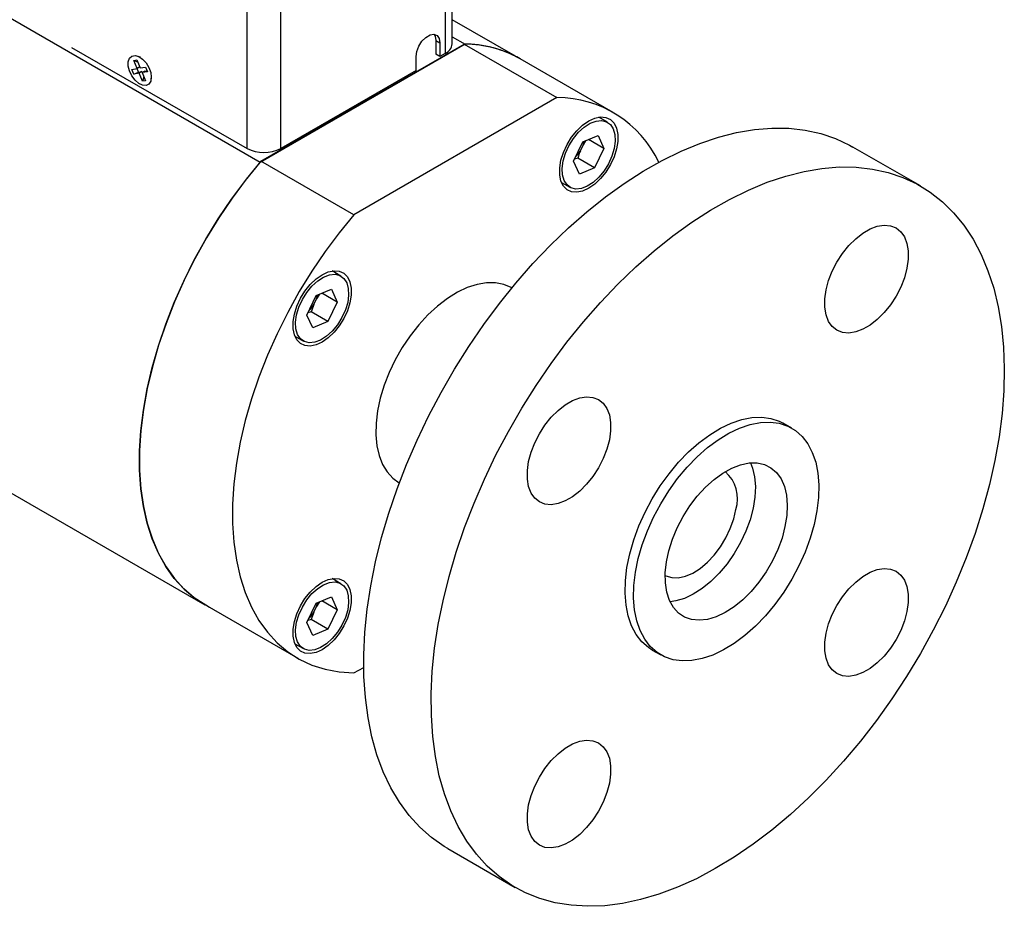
# Model space of a CAD drawing. Header units: inches. Extents: x 2 to 12.8, y 2.2 to 8.7.
# Tile 11 of 12: x 11.6 to 12.8, y 4.6 to 5.8. Entities that reach past the tile are written whole.
import ezdxf

# ---------------------------------------------------------------- set-up
doc = ezdxf.new("R2010")
doc.units = ezdxf.units.IN
doc.header["$MEASUREMENT"] = 0

msp = doc.modelspace()

# ---------------------------------------------------------------- linework, layer by layer
at = {"color": 7, "linetype": 'Continuous', "lineweight": 25}
for p, q in [((12.1173, 5.7212), (12.1172, 6.4735)), ((12.1081, 6.4653), (12.1082, 5.7084)), ((11.8485, 5.584), (11.8484, 6.3408)), ((11.8927, 5.584), (11.8926, 6.3409)), ((11.8655, 5.5656), (11.0303, 6.0477)), ((12.2002, 5.7051), (12.1173, 5.7529)), ((12.1173, 5.7305), (12.1342, 5.7207)), ((12.1342, 5.7207), (11.8655, 5.5656)), ((11.8668, 5.5674), (12.1329, 5.721)), ((12.0958, 5.7257), (12.1013, 5.7225)), ((12.0958, 5.7257), (12.0958, 5.7076)), ((12.1013, 5.7225), (12.1013, 5.7044)), ((12.1329, 5.721), (12.2546, 5.6507)), ((11.6186, 5.7166), (11.8485, 5.584)), ((11.7087, 5.7036), (11.7057, 5.7048)), ((12.07, 5.6864), (12.07, 5.7044)), ((12.1013, 5.7044), (12.0958, 5.7076)), ((12.1082, 5.7084), (12.1013, 5.7044)), ((11.7, 5.6994), (11.704, 5.7002)), ((11.7045, 5.6889), (11.7, 5.6994)), ((11.7, 5.6994), (11.7051, 5.6976)), ((11.704, 5.7002), (11.7085, 5.6896)), ((12.3283, 5.6313), (12.2065, 5.7016)), ((11.6976, 5.6877), (11.7045, 5.6889)), ((11.7003, 5.6816), (11.6976, 5.6877)), ((11.7003, 5.6816), (11.7064, 5.6841)), ((11.7071, 5.6828), (11.7003, 5.6816)), ((11.7064, 5.6841), (11.7043, 5.6889)), ((11.708, 5.6909), (11.7045, 5.6889)), ((11.7064, 5.6841), (11.7107, 5.6848)), ((11.7107, 5.6848), (11.7071, 5.6828)), ((11.7116, 5.6722), (11.7071, 5.6828)), ((11.7085, 5.6896), (11.7154, 5.6908)), ((11.7107, 5.6848), (11.7112, 5.6835)), ((11.7147, 5.6855), (11.7111, 5.6835)), ((11.718, 5.6847), (11.7111, 5.6835)), ((11.7111, 5.6835), (11.7156, 5.6729)), ((11.7147, 5.6855), (11.7175, 5.686)), ((11.7154, 5.6908), (11.718, 5.6847)), ((12.07, 5.6864), (11.8927, 5.584)), ((11.7134, 5.6781), (11.7116, 5.6722)), ((11.7156, 5.6729), (11.7116, 5.6722)), ((11.7229, 5.675), (11.7233, 5.6782)), ((12.2546, 5.6507), (11.9886, 5.4971)), ((12.3209, 5.6183), (12.3094, 5.625)), ((12.2887, 5.5927), (12.3086, 5.6012)), ((12.3086, 5.6012), (12.3163, 5.5841)), ((12.2764, 5.5672), (12.2887, 5.5927)), ((12.2854, 5.5808), (12.2891, 5.5885)), ((12.2927, 5.5944), (12.2891, 5.5885)), ((12.3163, 5.5841), (12.296, 5.5958)), ((12.3163, 5.5841), (12.304, 5.5587)), ((12.7311, 5.5349), (12.6427, 5.5859)), ((11.9886, 5.4971), (11.8668, 5.5674)), ((12.2841, 5.5502), (12.2764, 5.5672)), ((12.282, 5.5714), (12.2778, 5.5701)), ((12.304, 5.5587), (12.282, 5.5714)), ((12.304, 5.5587), (12.2841, 5.5502)), ((12.2606, 5.5395), (12.2717, 5.5331)), ((10.958, 5.4675), (11.7932, 4.9854)), ((11.9715, 5.4166), (11.96, 5.4233)), ((11.9393, 5.391), (11.9592, 5.3994)), ((11.9592, 5.3994), (11.9668, 5.3824)), ((12.1957, 5.401), (12.1954, 5.4012)), ((11.927, 5.3655), (11.9393, 5.391)), ((11.936, 5.3791), (11.9397, 5.3868)), ((11.9433, 5.3927), (11.9397, 5.3868)), ((11.9668, 5.3824), (11.9466, 5.3941)), ((11.9668, 5.3824), (11.9546, 5.357)), ((11.9326, 5.3697), (11.9284, 5.3684)), ((11.9546, 5.357), (11.9326, 5.3697)), ((11.9347, 5.3485), (11.927, 5.3655)), ((11.9546, 5.357), (11.9347, 5.3485)), ((11.9112, 5.3378), (11.9223, 5.3314)), ((12.5625, 5.2172), (12.5513, 5.2236)), ((12.0478, 5.1455), (12.0481, 5.1453)), ((11.9715, 5.0131), (11.96, 5.0198)), ((11.9393, 4.9875), (11.9592, 4.996)), ((11.9592, 4.996), (11.9668, 4.9789)), ((11.7932, 4.9856), (11.915, 4.9153)), ((11.927, 4.962), (11.9393, 4.9875)), ((11.936, 4.9756), (11.9397, 4.9833)), ((11.9433, 4.9892), (11.9397, 4.9833)), ((11.9668, 4.9789), (11.9466, 4.9906)), ((11.9668, 4.9789), (11.9546, 4.9535)), ((11.9347, 4.945), (11.927, 4.962)), ((11.9326, 4.9662), (11.9284, 4.9649)), ((11.9546, 4.9535), (11.9326, 4.9662)), ((11.9546, 4.9535), (11.9347, 4.945)), ((11.9112, 4.9343), (11.9223, 4.9279)), ((12.3796, 4.9261), (12.3907, 4.9197)), ((11.9886, 4.896), (12.0014, 4.9033)), ((12.1115, 4.6658), (12.1998, 4.6147))]:
    msp.add_line(p, q, dxfattribs=at)
at = {"color": 7, "linetype": 'Continuous', "lineweight": 25, "flags": 128}
for points in [[(12.07, 5.7044), (12.0709, 5.7112), (12.0737, 5.7182), (12.0778, 5.7246), (12.0829, 5.7297), (12.0884, 5.7329), (12.0935, 5.7337), (12.0976, 5.732), (12.1004, 5.7282), (12.1013, 5.7225)], [(12.0936, 5.7336), (12.0949, 5.7313), (12.0958, 5.7257)], [(11.7161, 5.6667), (11.7116, 5.667), (11.7066, 5.6694), (11.7017, 5.6736), (11.6975, 5.6792), (11.6945, 5.6856), (11.6928, 5.692), (11.6928, 5.6977), (11.6945, 5.7023), (11.6975, 5.7051), (11.7017, 5.7058), (11.7066, 5.7044), (11.7116, 5.7011), (11.7161, 5.6961), (11.7198, 5.6901), (11.7222, 5.6836), (11.723, 5.6774), (11.7222, 5.6722), (11.7198, 5.6685), (11.7161, 5.6667)], [(12.2963, 5.5317), (12.2884, 5.5281), (12.2808, 5.5265), (12.2738, 5.5272), (12.2679, 5.5299), (12.2632, 5.5347), (12.2599, 5.5412), (12.2583, 5.5493), (12.2583, 5.5586), (12.2599, 5.5686), (12.2632, 5.5789), (12.2679, 5.5891), (12.2738, 5.5987), (12.2808, 5.6073), (12.2884, 5.6146), (12.2963, 5.6201), (12.3043, 5.6237), (12.3119, 5.6253), (12.3188, 5.6247), (12.3248, 5.6219), (12.3295, 5.6171), (12.3327, 5.6106), (12.3344, 5.6025), (12.3344, 5.5933), (12.3327, 5.5833), (12.3295, 5.5729), (12.3248, 5.5628), (12.3188, 5.5531), (12.3119, 5.5445), (12.3043, 5.5373), (12.2963, 5.5317)], [(12.3285, 5.6096), (12.3307, 5.6022), (12.3311, 5.5935), (12.3298, 5.5838), (12.3268, 5.5738), (12.3223, 5.5639), (12.3165, 5.5545), (12.3096, 5.5462), (12.3021, 5.5394), (12.2944, 5.5344), (12.2867, 5.5315), (12.2795, 5.5308), (12.2731, 5.5324), (12.2679, 5.5361), (12.2642, 5.5418), (12.262, 5.5492), (12.2616, 5.5579), (12.2629, 5.5676), (12.2659, 5.5776), (12.2704, 5.5875), (12.2762, 5.5969), (12.2831, 5.6052), (12.2905, 5.612), (12.2983, 5.617), (12.306, 5.6199), (12.3132, 5.6206), (12.3196, 5.619), (12.3247, 5.6153), (12.3285, 5.6096)], [(12.1115, 4.6658), (12.1071, 4.6684), (12.0904, 4.68), (12.075, 4.6936), (12.0609, 4.7091), (12.0482, 4.7264), (12.0369, 4.7454), (12.0271, 4.7662), (12.0188, 4.7884), (12.0122, 4.8122), (12.0071, 4.8373), (12.0036, 4.8637), (12.0017, 4.8913), (12.0015, 4.9198), (12.003, 4.9493), (12.006, 4.9795), (12.0107, 5.0104), (12.017, 5.0418), (12.0249, 5.0735), (12.0343, 5.1055), (12.0452, 5.1376), (12.0576, 5.1696), (12.0713, 5.2014), (12.0864, 5.2329), (12.1028, 5.264), (12.1204, 5.2944), (12.139, 5.3241), (12.1588, 5.3529), (12.1795, 5.3807), (12.201, 5.4074), (12.2233, 5.4329), (12.2463, 5.457), (12.2699, 5.4797), (12.2939, 5.5009), (12.3183, 5.5204), (12.3429, 5.5382), (12.3677, 5.5541), (12.3926, 5.5682), (12.4174, 5.5804), (12.4419, 5.5906), (12.4663, 5.5987), (12.4902, 5.6048), (12.5136, 5.6088), (12.5364, 5.6107), (12.5586, 5.6104), (12.5799, 5.6081), (12.6004, 5.6036), (12.6198, 5.597), (12.6383, 5.5884), (12.6427, 5.5859)], [(11.8668, 5.5674), (11.8475, 5.5438), (11.8291, 5.519), (11.8116, 5.4932), (11.7952, 5.4666), (11.78, 5.4392), (11.7661, 5.4113), (11.7535, 5.383), (11.7423, 5.3545), (11.7325, 5.3259), (11.7244, 5.2974), (11.7177, 5.2692), (11.7128, 5.2414), (11.7094, 5.2142), (11.7077, 5.1878), (11.7077, 5.1622), (11.7094, 5.1377), (11.7128, 5.1144), (11.7177, 5.0923), (11.7244, 5.0717), (11.7325, 5.0527), (11.7423, 5.0354), (11.7535, 5.0198), (11.7661, 5.006), (11.78, 4.9942), (11.7932, 4.9856)], [(11.7995, 4.9819), (11.7944, 4.9847), (11.7794, 4.9945), (11.7655, 5.0063), (11.753, 5.0201), (11.7419, 5.0356), (11.7323, 5.053), (11.7242, 5.0719), (11.7177, 5.0925), (11.7127, 5.1144), (11.7094, 5.1376), (11.7077, 5.1621), (11.7077, 5.1875), (11.7094, 5.2138), (11.7127, 5.2409), (11.7177, 5.2685), (11.7242, 5.2966), (11.7323, 5.3249), (11.7419, 5.3534), (11.753, 5.3818), (11.7655, 5.4099), (11.7794, 5.4377), (11.7944, 5.465), (11.8107, 5.4916), (11.828, 5.5173), (11.8463, 5.542), (11.8655, 5.5656)], [(12.7311, 4.9214), (12.7129, 4.8914), (12.6937, 4.8621), (12.6735, 4.8338), (12.6524, 4.8065), (12.6304, 4.7804), (12.6078, 4.7555), (12.5845, 4.7321), (12.5607, 4.7102), (12.5364, 4.6899), (12.5119, 4.6712), (12.4872, 4.6543), (12.4623, 4.6393), (12.4375, 4.6261), (12.4128, 4.6149), (12.3884, 4.6058), (12.3642, 4.5987), (12.3405, 4.5936), (12.3174, 4.5907), (12.2949, 4.5899), (12.2732, 4.5912), (12.2522, 4.5946), (12.2323, 4.6001), (12.2133, 4.6077), (12.1955, 4.6174), (12.1788, 4.629), (12.1634, 4.6426), (12.1493, 4.6581), (12.1366, 4.6754), (12.1253, 4.6944), (12.1155, 4.7151), (12.1072, 4.7374), (12.1005, 4.7612), (12.0954, 4.7863), (12.092, 4.8127), (12.0901, 4.8402), (12.0899, 4.8688), (12.0913, 4.8983), (12.0944, 4.9285), (12.0991, 4.9594), (12.1054, 4.9908), (12.1133, 5.0225), (12.1227, 5.0545), (12.1336, 5.0866), (12.146, 5.1186), (12.1597, 5.1504), (12.1748, 5.1819), (12.1912, 5.2129), (12.2087, 5.2434), (12.2274, 5.273), (12.2472, 5.3019), (12.2678, 5.3297), (12.2894, 5.3564), (12.3117, 5.3819), (12.3347, 5.406), (12.3583, 5.4287), (12.3823, 5.4499), (12.4067, 5.4694), (12.4313, 5.4871), (12.4561, 5.5031), (12.481, 5.5172), (12.5057, 5.5294), (12.5303, 5.5396), (12.5546, 5.5477), (12.5786, 5.5538), (12.602, 5.5578), (12.6248, 5.5597), (12.647, 5.5594), (12.6683, 5.557), (12.6888, 5.5526), (12.7082, 5.546), (12.7266, 5.5374), (12.7439, 5.5267), (12.76, 5.5141), (12.7747, 5.4996), (12.7882, 5.4832), (12.8002, 5.465), (12.8107, 5.4451), (12.8197, 5.4236), (12.8272, 5.4006), (12.8331, 5.3761), (12.8374, 5.3503), (12.8401, 5.3233), (12.8411, 5.2953), (12.8405, 5.2662), (12.8382, 5.2364), (12.8343, 5.2058), (12.8288, 5.1746), (12.8217, 5.1431), (12.8131, 5.1112), (12.8029, 5.0791), (12.7913, 5.0471), (12.7782, 5.0151), (12.7638, 4.9835), (12.748, 4.9522), (12.7311, 4.9214)], [(11.9886, 5.4971), (11.9693, 5.4735), (11.9509, 5.4487), (11.9334, 5.4229), (11.917, 5.3962), (11.9018, 5.3689), (11.8879, 5.341), (11.8752, 5.3127), (11.8641, 5.2842), (11.8543, 5.2556), (11.8461, 5.2271), (11.8395, 5.1989), (11.8346, 5.1711), (11.8312, 5.1439), (11.8295, 5.1175), (11.8295, 5.0919), (11.8312, 5.0674), (11.8346, 5.044), (11.8395, 5.022), (11.8461, 5.0014), (11.8543, 4.9824), (11.8641, 4.965), (11.8752, 4.9495), (11.8879, 4.9357), (11.9018, 4.9239), (11.917, 4.9141), (11.9334, 4.9064), (11.9509, 4.9008), (11.9693, 4.8973), (11.9886, 4.896)], [(12.6992, 5.3902), (12.6919, 5.3789), (12.6836, 5.3686), (12.6746, 5.3596), (12.6652, 5.3523), (12.6557, 5.3468), (12.6463, 5.3433), (12.6373, 5.3419), (12.629, 5.3426), (12.6217, 5.3455), (12.6156, 5.3504), (12.6108, 5.3572), (12.6075, 5.3656), (12.6059, 5.3756), (12.6059, 5.3866), (12.6075, 5.3984), (12.6108, 5.4107), (12.6156, 5.423), (12.6217, 5.435), (12.629, 5.4463), (12.6373, 5.4566), (12.6463, 5.4655), (12.6557, 5.4729), (12.6652, 5.4784), (12.6746, 5.4819), (12.6836, 5.4833), (12.6919, 5.4826), (12.6992, 5.4797), (12.7053, 5.4748), (12.7101, 5.468), (12.7134, 5.4595), (12.715, 5.4496), (12.715, 5.4386), (12.7134, 5.4268), (12.7101, 5.4145), (12.7053, 5.4022), (12.6992, 5.3902)], [(11.9469, 5.33), (11.939, 5.3264), (11.9314, 5.3248), (11.9244, 5.3255), (11.9185, 5.3282), (11.9138, 5.333), (11.9105, 5.3395), (11.9089, 5.3476), (11.9089, 5.3568), (11.9105, 5.3668), (11.9138, 5.3772), (11.9185, 5.3874), (11.9244, 5.397), (11.9314, 5.4056), (11.939, 5.4128), (11.9469, 5.4184), (11.9549, 5.422), (11.9625, 5.4236), (11.9694, 5.423), (11.9754, 5.4202), (11.9801, 5.4154), (11.9833, 5.4089), (11.985, 5.4008), (11.985, 5.3916), (11.9833, 5.3816), (11.9801, 5.3712), (11.9754, 5.361), (11.9694, 5.3514), (11.9625, 5.3428), (11.9549, 5.3356), (11.9469, 5.33)], [(11.9791, 5.4079), (11.9812, 5.4005), (11.9817, 5.3917), (11.9804, 5.3821), (11.9774, 5.3721), (11.9729, 5.3621), (11.967, 5.3528), (11.9602, 5.3445), (11.9527, 5.3377), (11.9449, 5.3327), (11.9373, 5.3298), (11.9301, 5.3291), (11.9237, 5.3306), (11.9185, 5.3344), (11.9148, 5.3401), (11.9126, 5.3475), (11.9122, 5.3562), (11.9135, 5.3658), (11.9165, 5.3759), (11.921, 5.3858), (11.9268, 5.3952), (11.9336, 5.4035), (11.9411, 5.4103), (11.9489, 5.4152), (11.9566, 5.4182), (11.9638, 5.4189), (11.9701, 5.4173), (11.9753, 5.4136), (11.9791, 5.4079)], [(12.1954, 5.4012), (12.1949, 5.4015), (12.185, 5.4057), (12.1741, 5.4078), (12.1624, 5.4078), (12.15, 5.4057), (12.1372, 5.4015), (12.1242, 5.3953), (12.1111, 5.3871), (12.0981, 5.3772), (12.0856, 5.3656), (12.0736, 5.3526), (12.0623, 5.3383), (12.052, 5.323), (12.0428, 5.3069), (12.0349, 5.2903), (12.0283, 5.2734), (12.0232, 5.2565), (12.0196, 5.2399), (12.0176, 5.2238), (12.0173, 5.2084), (12.0186, 5.1941), (12.0216, 5.1811), (12.0261, 5.1695), (12.0322, 5.1596), (12.0396, 5.1514), (12.0478, 5.1455)], [(12.3092, 5.1651), (12.3019, 5.1538), (12.2936, 5.1435), (12.2846, 5.1345), (12.2752, 5.1272), (12.2657, 5.1216), (12.2563, 5.1181), (12.2473, 5.1167), (12.239, 5.1175), (12.2317, 5.1203), (12.2256, 5.1252), (12.2208, 5.132), (12.2175, 5.1405), (12.2159, 5.1504), (12.2159, 5.1614), (12.2175, 5.1733), (12.2208, 5.1855), (12.2256, 5.1978), (12.2317, 5.2098), (12.239, 5.2211), (12.2473, 5.2314), (12.2563, 5.2404), (12.2657, 5.2477), (12.2752, 5.2532), (12.2846, 5.2568), (12.2936, 5.2582), (12.3019, 5.2574), (12.3092, 5.2546), (12.3153, 5.2497), (12.3201, 5.2429), (12.3234, 5.2344), (12.325, 5.2245), (12.325, 5.2134), (12.3234, 5.2016), (12.3201, 5.1894), (12.3153, 5.1771), (12.3092, 5.1651)], [(12.3796, 5.1244), (12.3901, 5.1414), (12.4017, 5.1574), (12.4141, 5.1723), (12.4272, 5.1859), (12.4409, 5.198), (12.4549, 5.2084), (12.469, 5.2171), (12.483, 5.2238), (12.4969, 5.2284), (12.5103, 5.2311), (12.5231, 5.2316), (12.5351, 5.2299), (12.5462, 5.2262), (12.5513, 5.2236)], [(12.3907, 5.118), (12.4013, 5.1349), (12.4128, 5.151), (12.4253, 5.1659), (12.4384, 5.1795), (12.452, 5.1916), (12.466, 5.202), (12.4801, 5.2106), (12.4942, 5.2173), (12.508, 5.222), (12.5214, 5.2246), (12.5342, 5.2251), (12.5462, 5.2235), (12.5573, 5.2198), (12.5673, 5.214), (12.5761, 5.2063), (12.5835, 5.1967), (12.5894, 5.1853), (12.5939, 5.1724), (12.5967, 5.1581), (12.598, 5.1426), (12.5976, 5.126), (12.5955, 5.1087), (12.5919, 5.0908), (12.5867, 5.0727), (12.5799, 5.0545), (12.5718, 5.0364), (12.5625, 5.0188), (12.5519, 5.0019), (12.5403, 4.9859), (12.5279, 4.9709), (12.5148, 4.9573), (12.5011, 4.9452), (12.4872, 4.9348), (12.4731, 4.9262), (12.459, 4.9195), (12.4451, 4.9148), (12.4317, 4.9122), (12.4189, 4.9117), (12.4069, 4.9133), (12.3958, 4.917), (12.3859, 4.9228), (12.3771, 4.9305), (12.3697, 4.9401), (12.3637, 4.9515), (12.3593, 4.9644), (12.3564, 4.9787), (12.3552, 4.9942), (12.3556, 5.0108), (12.3576, 5.0281), (12.3613, 5.046), (12.3665, 5.0641), (12.3732, 5.0824), (12.3813, 5.1004), (12.3907, 5.118)], [(12.42, 5.1011), (12.4288, 5.115), (12.4387, 5.1279), (12.4494, 5.1396), (12.4606, 5.1498), (12.4722, 5.1582), (12.4839, 5.1647), (12.4954, 5.1691), (12.5065, 5.1714), (12.517, 5.1715), (12.5266, 5.1694), (12.5352, 5.1652), (12.5425, 5.1589), (12.5484, 5.1506), (12.5528, 5.1406), (12.5555, 5.1291), (12.5566, 5.1163), (12.556, 5.1024), (12.5536, 5.0879), (12.5497, 5.0729), (12.5441, 5.0578), (12.5372, 5.043), (12.5289, 5.0287), (12.5195, 5.0152), (12.5092, 5.0029), (12.4982, 4.9919), (12.4868, 4.9826), (12.4751, 4.9752), (12.4635, 4.9697), (12.4521, 4.9663), (12.4413, 4.9651), (12.4312, 4.9661), (12.4221, 4.9693), (12.4141, 4.9745), (12.4075, 4.9818), (12.4024, 4.991), (12.3988, 5.0018), (12.3969, 5.014), (12.3967, 5.0273), (12.3982, 5.0416), (12.4013, 5.0564), (12.4061, 5.0715), (12.4124, 5.0865), (12.42, 5.1011)], [(12.5083, 5.1716), (12.511, 5.1647), (12.5138, 5.1532), (12.5148, 5.1404), (12.5142, 5.1266), (12.5119, 5.112), (12.5079, 5.097), (12.5024, 5.0819), (12.4954, 5.0671), (12.4871, 5.0528), (12.4778, 5.0393), (12.4675, 5.027), (12.4565, 5.016), (12.445, 5.0067), (12.4334, 4.9993), (12.4217, 4.9938), (12.4104, 4.9904), (12.4031, 4.9893)], [(12.3796, 4.9261), (12.3747, 4.9292), (12.366, 4.937), (12.3585, 4.9466), (12.3526, 4.9579), (12.3481, 4.9708), (12.3453, 4.9851), (12.3441, 5.0007), (12.3445, 5.0172), (12.3465, 5.0345), (12.3502, 5.0524), (12.3554, 5.0706), (12.3621, 5.0888), (12.3702, 5.1068), (12.3796, 5.1244)], [(12.3966, 5.0237), (12.3974, 5.0233), (12.4052, 5.021), (12.4138, 5.0208), (12.4231, 5.0229), (12.4327, 5.027), (12.4424, 5.0332), (12.4519, 5.0411), (12.4608, 5.0506), (12.469, 5.0614), (12.4761, 5.0731), (12.4819, 5.0855), (12.4864, 5.098), (12.4892, 5.1104)], [(12.6992, 4.9399), (12.6919, 4.9285), (12.6836, 4.9182), (12.6746, 4.9093), (12.6652, 4.9019), (12.6557, 4.8964), (12.6463, 4.8929), (12.6373, 4.8915), (12.629, 4.8922), (12.6217, 4.8951), (12.6156, 4.9), (12.6108, 4.9068), (12.6075, 4.9153), (12.6059, 4.9252), (12.6059, 4.9362), (12.6075, 4.948), (12.6108, 4.9603), (12.6156, 4.9726), (12.6217, 4.9846), (12.629, 4.9959), (12.6373, 5.0062), (12.6463, 5.0152), (12.6557, 5.0225), (12.6652, 5.028), (12.6746, 5.0315), (12.6836, 5.033), (12.6919, 5.0322), (12.6992, 5.0293), (12.7053, 5.0244), (12.7101, 5.0176), (12.7134, 5.0092), (12.715, 4.9993), (12.715, 4.9882), (12.7134, 4.9764), (12.7101, 4.9642), (12.7053, 4.9518), (12.6992, 4.9399)], [(11.9469, 4.9265), (11.939, 4.9229), (11.9314, 4.9213), (11.9244, 4.922), (11.9185, 4.9247), (11.9138, 4.9295), (11.9105, 4.936), (11.9089, 4.9441), (11.9089, 4.9534), (11.9105, 4.9634), (11.9138, 4.9737), (11.9185, 4.9839), (11.9244, 4.9935), (11.9314, 5.0021), (11.939, 5.0094), (11.9469, 5.0149), (11.9549, 5.0185), (11.9625, 5.0201), (11.9694, 5.0195), (11.9754, 5.0167), (11.9801, 5.012), (11.9833, 5.0054), (11.985, 4.9973), (11.985, 4.9881), (11.9833, 4.9781), (11.9801, 4.9678), (11.9754, 4.9576), (11.9694, 4.9479), (11.9625, 4.9393), (11.9549, 4.9321), (11.9469, 4.9265)], [(11.9791, 5.0044), (11.9812, 4.997), (11.9817, 4.9883), (11.9804, 4.9786), (11.9774, 4.9686), (11.9729, 4.9587), (11.967, 4.9493), (11.9602, 4.941), (11.9527, 4.9342), (11.9449, 4.9292), (11.9373, 4.9263), (11.9301, 4.9256), (11.9237, 4.9272), (11.9185, 4.9309), (11.9148, 4.9366), (11.9126, 4.944), (11.9122, 4.9527), (11.9135, 4.9624), (11.9165, 4.9724), (11.921, 4.9823), (11.9268, 4.9917), (11.9336, 5), (11.9411, 5.0068), (11.9489, 5.0118), (11.9566, 5.0147), (11.9638, 5.0154), (11.9701, 5.0138), (11.9753, 5.0101), (11.9791, 5.0044)], [(12.3092, 4.7147), (12.3019, 4.7034), (12.2936, 4.6931), (12.2846, 4.6841), (12.2752, 4.6768), (12.2657, 4.6713), (12.2563, 4.6678), (12.2473, 4.6664), (12.239, 4.6671), (12.2317, 4.67), (12.2256, 4.6749), (12.2208, 4.6817), (12.2175, 4.6901), (12.2159, 4.7001), (12.2159, 4.7111), (12.2175, 4.7229), (12.2208, 4.7352), (12.2256, 4.7475), (12.2317, 4.7595), (12.239, 4.7708), (12.2473, 4.7811), (12.2563, 4.79), (12.2657, 4.7974), (12.2752, 4.8029), (12.2846, 4.8064), (12.2936, 4.8078), (12.3019, 4.8071), (12.3092, 4.8042), (12.3153, 4.7993), (12.3201, 4.7925), (12.3234, 4.784), (12.325, 4.7741), (12.325, 4.7631), (12.3234, 4.7513), (12.3201, 4.739), (12.3153, 4.7267), (12.3092, 4.7147)]]:
    msp.add_lwpolyline(points, dxfattribs=at)
at = {"color": 7, "linetype": 'Continuous', "lineweight": 25}
for centre, radius, start, end in [((12.102, 5.7225), 0.0154, 293.6929, 354.9883), ((12.133, 5.5718), 0.1492, 60.4964, 90.0704), ((12.1334, 5.5729), 0.1479, 60.3738, 89.7), ((12.2548, 5.5035), 0.1472, 25.0626, 90.069), ((12.255, 5.6008), 0.0362, 340.0881, 348.2838), ((11.8706, 5.6267), 0.048, 242.6222, 297.3919), ((12.2509, 5.6017), 0.0403, 314.5819, 328.7827), ((11.9056, 5.3991), 0.0362, 340.0881, 348.2838), ((11.9015, 5.4), 0.0403, 314.5819, 328.7827), ((12.4441, 5.1245), 0.0473, 342.6368, 48.7983), ((11.9056, 4.9956), 0.0362, 340.0881, 348.2838), ((11.9015, 4.9965), 0.0403, 314.5819, 328.7827)]:
    msp.add_arc(centre, radius, start, end, dxfattribs=at)
for points in [[(12.2854, 5.5808), (12.2841, 5.5777), (12.283, 5.5746), (12.282, 5.5714)], [(11.936, 5.3791), (11.9347, 5.376), (11.9336, 5.3729), (11.9326, 5.3697)], [(11.936, 4.9756), (11.9347, 4.9725), (11.9336, 4.9694), (11.9326, 4.9662)]]:
    msp.add_open_spline(points, degree=3, dxfattribs=at)

doc.saveas('drawing.dxf')
